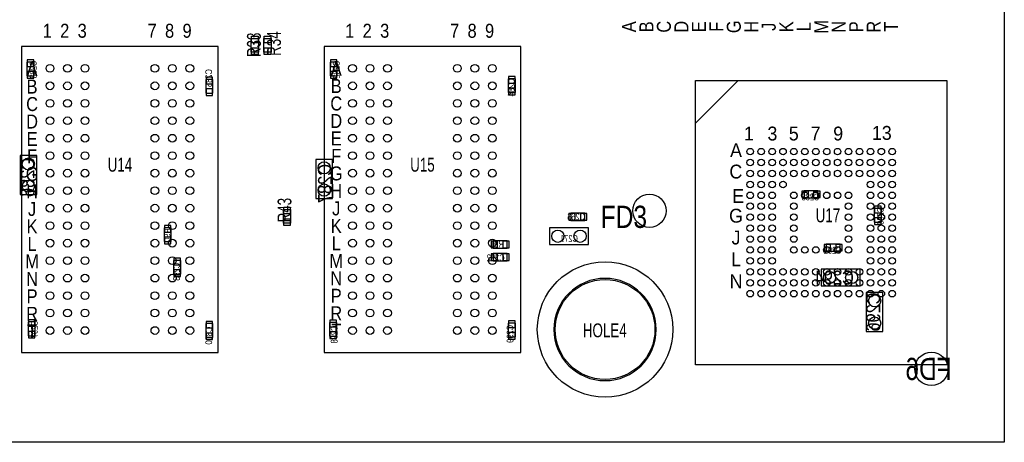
# Model space of a CAD drawing. Extents: x -75.3 to 6.7, y 91.5 to 147.4.
# Tile 6 of 11: x -38.4 to 6.7, y 91.5 to 110.8. Entities that reach past the tile are written whole.
import ezdxf
from ezdxf.enums import TextEntityAlignment as Align

# ---------------------------------------------------------------- set-up
doc = ezdxf.new("R2010")
doc.units = 0
for name, color, linetype in [('BG_OUTLINE', 1, 'CONTINUOUS'), ('PG_ASSEMBLY_BOTTOM', 2, 'CONTINUOUS'), ('PG_ASSEMBLY_TOP', 3, 'CONTINUOUS'), ('PIN_BOTTOM', 5, 'CONTINUOUS'), ('PIN_TOP', 4, 'CONTINUOUS'), ('RD_ASSEMBLY_BOTTOM', 6, 'CONTINUOUS'), ('RD_ASSEMBLY_TOP', 7, 'CONTINUOUS')]:
    doc.layers.add(name, color=color, linetype=linetype)

msp = doc.modelspace()

# ---------------------------------------------------------------- linework, layer by layer
at = {"layer": 'BG_OUTLINE'}
msp.add_lwpolyline([(-75.311, 91.51112), (-75.311, 139.799314), (-74.236072, 139.799314, 0.414214), (-73.511156, 140.52423, 0.414316), (-74.236072, 141.2494), (-75.311, 141.2494), (-75.311, 147.449286), (-32.811212, 147.449286), (-32.811212, 144.19707), (-32.811212, 143.841978, 0.414065), (-32.311086, 143.342106, 0.414065), (-31.81096, 143.841978), (-31.81096, 144.177004), (-31.81096, 147.449286), (6.688836, 147.449286), (6.688836, 146.345402), (6.688836, 141.2494), (5.613908, 141.2494, 0.414316), (4.888992, 140.52423, 0.414214), (5.613908, 139.799314), (6.68909, 139.799314), (6.68909, 91.51112)], format="xyb", close=True, dxfattribs=at)
at = {"layer": 'PG_ASSEMBLY_BOTTOM'}
for points in [[(-38.0365, 108.90377), (-38.0365, 108.27385), (-37.7063, 108.27385), (-37.7063, 108.90377)], [(-24.1681, 108.90377), (-24.1681, 108.27385), (-23.8379, 108.27385), (-23.8379, 108.90377)], [(-29.5275, 107.48645), (-29.5275, 108.11637), (-29.8577, 108.11637), (-29.8577, 107.48645)], [(-15.6845, 107.51185), (-15.6845, 108.14177), (-16.0147, 108.14177), (-16.0147, 107.51185)], [(-38.354, 104.62641), (-38.354, 102.84841), (-37.592, 102.84841), (-37.592, 104.62641)], [(-24.8158, 104.44861), (-24.8158, 102.67061), (-24.0538, 102.67061), (-24.0538, 104.44861)], [(-1.844802, 103.022146), (-2.474722, 103.022146), (-2.474722, 102.691946), (-1.844802, 102.691946)], [(-12.51204, 101.9937), (-13.14196, 101.9937), (-13.14196, 101.6635), (-12.51204, 101.6635)], [(0.731266, 102.209346), (0.731266, 101.579426), (1.061466, 101.579426), (1.061466, 102.209346)], [(-31.4325, 100.70084), (-31.4325, 101.33076), (-31.7627, 101.33076), (-31.7627, 100.70084)], [(-14.1224, 100.5586), (-12.3444, 100.5586), (-12.3444, 101.3206), (-14.1224, 101.3206)], [(-16.69796, 100.39731), (-16.06804, 100.39731), (-16.06804, 100.72751), (-16.69796, 100.72751)], [(-0.827786, 100.584508), (-1.457706, 100.584508), (-1.457706, 100.254308), (-0.827786, 100.254308)], [(-16.69796, 99.81311), (-16.06804, 99.81311), (-16.06804, 100.14331), (-16.69796, 100.14331)], [(-31.3309, 99.83216), (-31.3309, 99.20224), (-31.0007, 99.20224), (-31.0007, 99.83216)], [(0.08636, 99.43465), (-1.69164, 99.43465), (-1.69164, 98.67265), (0.08636, 98.67265)], [(1.13665, 96.58604), (1.13665, 98.36404), (0.37465, 98.36404), (0.37465, 96.58604)], [(-37.9857, 97.01657), (-37.9857, 96.38665), (-37.6555, 96.38665), (-37.6555, 97.01657)], [(-29.8577, 96.94037), (-29.8577, 96.31045), (-29.5275, 96.31045), (-29.5275, 96.94037)], [(-24.1935, 96.99117), (-24.1935, 96.36125), (-23.8633, 96.36125), (-23.8633, 96.99117)], [(-16.0147, 96.96577), (-16.0147, 96.33585), (-15.6845, 96.33585), (-15.6845, 96.96577)]]:
    msp.add_lwpolyline(points, close=True, dxfattribs=at)
at = {"layer": 'PG_ASSEMBLY_TOP'}
for points in [[(-27.7749, 109.36224), (-27.7749, 109.99216), (-27.4447, 109.99216), (-27.4447, 109.36224)], [(-27.1907, 109.36224), (-27.1907, 109.99216), (-26.8605, 109.99216), (-26.8605, 109.36224)], [(-38.281864, 95.624142), (-29.281882, 95.624142), (-29.281882, 109.624114), (-38.281864, 109.624114)], [(-24.438864, 95.624142), (-15.438882, 95.624142), (-15.438882, 109.624114), (-24.438864, 109.624114)], [(-7.439406, 106.110532), (-7.439406, 108.06176), (-5.488432, 108.06176)], [(4.061714, 108.06176), (4.061714, 95.061532), (-7.43839, 95.061532), (-7.43839, 108.06176)], [(-25.9715, 102.16896), (-25.9715, 101.53904), (-26.3017, 101.53904), (-26.3017, 102.16896)]]:
    msp.add_lwpolyline(points, close=True, dxfattribs=at)
msp.add_lwpolyline([(-9.242044, 96.6724, 1), (-13.922756, 96.6724, 1)], format="xyb", close=True, dxfattribs=at)
at = {"layer": 'PIN_BOTTOM'}
for points in [[(-37.721413, 109.005751), (-38.021387, 109.005751), (-38.021387, 108.705777), (-37.721413, 108.705777)], [(-23.853013, 109.005751), (-24.152987, 109.005751), (-24.152987, 108.705777), (-23.853013, 108.705777)], [(-37.721413, 108.471843), (-38.021387, 108.471843), (-38.021387, 108.171869), (-37.721413, 108.171869)], [(-29.842587, 107.918377), (-29.542613, 107.918377), (-29.542613, 108.218351), (-29.842587, 108.218351)], [(-23.853013, 108.471843), (-24.152987, 108.471843), (-24.152987, 108.171869), (-23.853013, 108.171869)], [(-15.999587, 107.943777), (-15.699613, 107.943777), (-15.699613, 108.243751), (-15.999587, 108.243751)], [(-15.999587, 107.409869), (-15.699613, 107.409869), (-15.699613, 107.709843), (-15.999587, 107.709843)], [(-29.842587, 107.384469), (-29.542613, 107.384469), (-29.542613, 107.684443), (-29.842587, 107.684443)], [(-2.276602, 102.706932), (-2.276602, 103.006906), (-2.576576, 103.006906), (-2.576576, 102.706932)], [(-1.742694, 102.706932), (-1.742694, 103.006906), (-2.042668, 103.006906), (-2.042668, 102.706932)], [(1.046353, 102.311327), (0.746379, 102.311327), (0.746379, 102.011353), (1.046353, 102.011353)], [(-12.94384, 101.678486), (-12.94384, 101.97846), (-13.243814, 101.97846), (-13.243814, 101.678486)], [(-12.409932, 101.678486), (-12.409932, 101.97846), (-12.709906, 101.97846), (-12.709906, 101.678486)], [(-31.747587, 101.132767), (-31.447613, 101.132767), (-31.447613, 101.432741), (-31.747587, 101.432741)], [(1.046353, 101.777419), (0.746379, 101.777419), (0.746379, 101.477445), (1.046353, 101.477445)], [(-31.747587, 100.598859), (-31.447613, 100.598859), (-31.447613, 100.898833), (-31.747587, 100.898833)], [(-16.799941, 100.712397), (-16.799941, 100.412423), (-16.499967, 100.412423), (-16.499967, 100.712397)], [(-16.266033, 100.712397), (-16.266033, 100.412423), (-15.966059, 100.412423), (-15.966059, 100.712397)], [(-1.259586, 100.269294), (-1.259586, 100.569268), (-1.55956, 100.569268), (-1.55956, 100.269294)], [(-0.725678, 100.269294), (-0.725678, 100.569268), (-1.025652, 100.569268), (-1.025652, 100.269294)], [(-16.799941, 100.128197), (-16.799941, 99.828223), (-16.499967, 99.828223), (-16.499967, 100.128197)], [(-16.266033, 100.128197), (-16.266033, 99.828223), (-15.966059, 99.828223), (-15.966059, 100.128197)], [(-31.015813, 99.934141), (-31.315787, 99.934141), (-31.315787, 99.634167), (-31.015813, 99.634167)], [(-31.015813, 99.400233), (-31.315787, 99.400233), (-31.315787, 99.100259), (-31.015813, 99.100259)], [(-37.670613, 97.118551), (-37.970587, 97.118551), (-37.970587, 96.818577), (-37.670613, 96.818577)], [(-29.542613, 97.042351), (-29.842587, 97.042351), (-29.842587, 96.742377), (-29.542613, 96.742377)], [(-23.878413, 97.093151), (-24.178387, 97.093151), (-24.178387, 96.793177), (-23.878413, 96.793177)], [(-15.699613, 97.067751), (-15.999587, 97.067751), (-15.999587, 96.767777), (-15.699613, 96.767777)], [(-37.670613, 96.584643), (-37.970587, 96.584643), (-37.970587, 96.284669), (-37.670613, 96.284669)], [(-29.542613, 96.508443), (-29.842587, 96.508443), (-29.842587, 96.208469), (-29.542613, 96.208469)], [(-23.878413, 96.559243), (-24.178387, 96.559243), (-24.178387, 96.259269), (-23.878413, 96.259269)], [(-15.699613, 96.533843), (-15.999587, 96.533843), (-15.999587, 96.233869), (-15.699613, 96.233869)]]:
    msp.add_lwpolyline(points, close=True, dxfattribs=at)
for centre, radius in [((-37.973, 104.24541), 0.2794), ((-24.4348, 104.06761), 0.2794), ((-37.973, 103.22941), 0.2794), ((-24.4348, 103.05161), 0.2794), ((-13.7414, 100.9396), 0.2794), ((-12.7254, 100.9396), 0.2794), ((-11.5824, 96.6724), 3.0988), ((-1.31064, 99.05365), 0.2794), ((-0.29464, 99.05365), 0.2794), ((0.75565, 97.98304), 0.2794), ((0.75565, 96.96704), 0.2794), ((3.3528, 94.869), 0.762)]:
    msp.add_circle(centre, radius, dxfattribs=at)
at = {"layer": 'PIN_TOP'}
for points in [[(-27.459813, 109.794167), (-27.759787, 109.794167), (-27.759787, 110.094141), (-27.459813, 110.094141)], [(-26.875613, 109.794167), (-27.175587, 109.794167), (-27.175587, 110.094141), (-26.875613, 110.094141)], [(-27.459813, 109.260259), (-27.759787, 109.260259), (-27.759787, 109.560233), (-27.459813, 109.560233)], [(-26.875613, 109.260259), (-27.175587, 109.260259), (-27.175587, 109.560233), (-26.875613, 109.560233)], [(-26.286587, 102.270941), (-25.986613, 102.270941), (-25.986613, 101.970967), (-26.286587, 101.970967)], [(-26.286587, 101.737033), (-25.986613, 101.737033), (-25.986613, 101.437059), (-26.286587, 101.437059)]]:
    msp.add_lwpolyline(points, close=True, dxfattribs=at)
for centre, radius in [((-36.981892, 108.624116), 0.1778), ((-36.182046, 108.624116), 0.1778), ((-35.381946, 108.624116), 0.1778), ((-32.182054, 108.624116), 0.1778), ((-31.381954, 108.624116), 0.1778), ((-30.582108, 108.624116), 0.1778), ((-23.138892, 108.624116), 0.1778), ((-22.339046, 108.624116), 0.1778), ((-21.538946, 108.624116), 0.1778), ((-18.339054, 108.624116), 0.1778), ((-17.538954, 108.624116), 0.1778), ((-16.739108, 108.624116), 0.1778), ((-36.981892, 107.824016), 0.1778), ((-36.182046, 107.824016), 0.1778), ((-35.381946, 107.824016), 0.1778), ((-32.182054, 107.824016), 0.1778), ((-31.381954, 107.824016), 0.1778), ((-30.582108, 107.824016), 0.1778), ((-23.138892, 107.824016), 0.1778), ((-22.339046, 107.824016), 0.1778), ((-21.538946, 107.824016), 0.1778), ((-18.339054, 107.824016), 0.1778), ((-17.538954, 107.824016), 0.1778), ((-16.739108, 107.824016), 0.1778), ((-36.981892, 107.02417), 0.1778), ((-36.182046, 107.02417), 0.1778), ((-35.381946, 107.02417), 0.1778), ((-32.182054, 107.02417), 0.1778), ((-31.381954, 107.02417), 0.1778), ((-30.582108, 107.02417), 0.1778), ((-23.138892, 107.02417), 0.1778), ((-22.339046, 107.02417), 0.1778), ((-21.538946, 107.02417), 0.1778), ((-18.339054, 107.02417), 0.1778), ((-17.538954, 107.02417), 0.1778), ((-16.739108, 107.02417), 0.1778), ((-36.981892, 106.22407), 0.1778), ((-36.182046, 106.22407), 0.1778), ((-35.381946, 106.22407), 0.1778), ((-32.182054, 106.22407), 0.1778), ((-31.381954, 106.22407), 0.1778), ((-30.582108, 106.22407), 0.1778), ((-23.138892, 106.22407), 0.1778), ((-22.339046, 106.22407), 0.1778), ((-21.538946, 106.22407), 0.1778), ((-18.339054, 106.22407), 0.1778), ((-17.538954, 106.22407), 0.1778), ((-16.739108, 106.22407), 0.1778), ((-36.981892, 105.424224), 0.1778), ((-36.182046, 105.424224), 0.1778), ((-35.381946, 105.424224), 0.1778), ((-32.182054, 105.424224), 0.1778), ((-31.381954, 105.424224), 0.1778), ((-30.582108, 105.424224), 0.1778), ((-23.138892, 105.424224), 0.1778), ((-22.339046, 105.424224), 0.1778), ((-21.538946, 105.424224), 0.1778), ((-18.339054, 105.424224), 0.1778), ((-17.538954, 105.424224), 0.1778), ((-16.739108, 105.424224), 0.1778), ((-36.981892, 104.624124), 0.1778), ((-36.182046, 104.624124), 0.1778), ((-35.381946, 104.624124), 0.1778), ((-32.182054, 104.624124), 0.1778), ((-31.381954, 104.624124), 0.1778), ((-30.582108, 104.624124), 0.1778), ((-23.138892, 104.624124), 0.1778), ((-22.339046, 104.624124), 0.1778), ((-21.538946, 104.624124), 0.1778), ((-18.339054, 104.624124), 0.1778), ((-17.538954, 104.624124), 0.1778), ((-16.739108, 104.624124), 0.1778), ((-4.938268, 104.811576), 0.149987), ((-4.438396, 104.811576), 0.149987), ((-3.93827, 104.811576), 0.149987), ((-3.438398, 104.811576), 0.149987), ((-2.938272, 104.811576), 0.149987), ((-2.4384, 104.811576), 0.149987), ((-1.938274, 104.811576), 0.149987), ((-1.438402, 104.811576), 0.149987), ((-0.938276, 104.811576), 0.149987), ((-0.438404, 104.811576), 0.149987), ((0.061722, 104.811576), 0.149987), ((0.561594, 104.811576), 0.149987), ((1.06172, 104.811576), 0.149987), ((1.561592, 104.811576), 0.149987), ((-4.938268, 104.311704), 0.149987), ((-4.438396, 104.311704), 0.149987), ((-3.93827, 104.311704), 0.149987), ((-3.438398, 104.311704), 0.149987), ((-2.938272, 104.311704), 0.149987), ((-2.4384, 104.311704), 0.149987), ((-1.938274, 104.311704), 0.149987), ((-1.438402, 104.311704), 0.149987), ((-0.938276, 104.311704), 0.149987), ((-0.438404, 104.311704), 0.149987), ((0.061722, 104.311704), 0.149987), ((0.561594, 104.311704), 0.149987), ((1.06172, 104.311704), 0.149987), ((1.561592, 104.311704), 0.149987), ((-36.981892, 103.824024), 0.1778), ((-36.182046, 103.824024), 0.1778), ((-35.381946, 103.824024), 0.1778), ((-32.182054, 103.824024), 0.1778), ((-31.381954, 103.824024), 0.1778), ((-30.582108, 103.824024), 0.1778), ((-23.138892, 103.824024), 0.1778), ((-22.339046, 103.824024), 0.1778), ((-21.538946, 103.824024), 0.1778), ((-18.339054, 103.824024), 0.1778), ((-17.538954, 103.824024), 0.1778), ((-16.739108, 103.824024), 0.1778), ((-4.938268, 103.811578), 0.149987), ((-4.438396, 103.811578), 0.149987), ((-3.93827, 103.811578), 0.149987), ((-3.438398, 103.811578), 0.149987), ((-2.938272, 103.811578), 0.149987), ((-2.4384, 103.811578), 0.149987), ((-1.938274, 103.811578), 0.149987), ((-1.438402, 103.811578), 0.149987), ((-0.938276, 103.811578), 0.149987), ((-0.438404, 103.811578), 0.149987), ((0.061722, 103.811578), 0.149987), ((0.561594, 103.811578), 0.149987), ((1.06172, 103.811578), 0.149987), ((1.561592, 103.811578), 0.149987), ((-36.981892, 103.024178), 0.1778), ((-36.182046, 103.024178), 0.1778), ((-35.381946, 103.024178), 0.1778), ((-32.182054, 103.024178), 0.1778), ((-31.381954, 103.024178), 0.1778), ((-30.582108, 103.024178), 0.1778), ((-23.138892, 103.024178), 0.1778), ((-22.339046, 103.024178), 0.1778), ((-21.538946, 103.024178), 0.1778), ((-18.339054, 103.024178), 0.1778), ((-17.538954, 103.024178), 0.1778), ((-16.739108, 103.024178), 0.1778), ((-4.938268, 103.311706), 0.149987), ((-4.438396, 103.311706), 0.149987), ((-3.93827, 103.311706), 0.149987), ((-3.438398, 103.311706), 0.149987), ((0.561594, 103.311706), 0.149987), ((1.06172, 103.311706), 0.149987), ((1.561592, 103.311706), 0.149987), ((-9.5504, 102.108), 0.762), ((-4.938268, 102.81158), 0.149987), ((-4.438396, 102.81158), 0.149987), ((-3.93827, 102.81158), 0.149987), ((-2.938272, 102.81158), 0.149987), ((-2.4384, 102.81158), 0.149987), ((-1.938274, 102.81158), 0.149987), ((-1.438402, 102.81158), 0.149987), ((-0.938276, 102.81158), 0.149987), ((-0.438404, 102.81158), 0.149987), ((0.561594, 102.81158), 0.149987), ((1.06172, 102.81158), 0.149987), ((1.561592, 102.81158), 0.149987), ((-36.981892, 102.224078), 0.1778), ((-36.182046, 102.224078), 0.1778), ((-35.381946, 102.224078), 0.1778), ((-32.182054, 102.224078), 0.1778), ((-31.381954, 102.224078), 0.1778), ((-30.582108, 102.224078), 0.1778), ((-23.138892, 102.224078), 0.1778), ((-22.339046, 102.224078), 0.1778), ((-21.538946, 102.224078), 0.1778), ((-18.339054, 102.224078), 0.1778), ((-17.538954, 102.224078), 0.1778), ((-16.739108, 102.224078), 0.1778), ((-4.938268, 102.311708), 0.149987), ((-4.438396, 102.311708), 0.149987), ((-3.93827, 102.311708), 0.149987), ((-2.938272, 102.311708), 0.149987), ((-0.438404, 102.311708), 0.149987), ((0.561594, 102.311708), 0.149987), ((1.06172, 102.311708), 0.149987), ((1.561592, 102.311708), 0.149987), ((-4.938268, 101.811582), 0.149987), ((-4.438396, 101.811582), 0.149987), ((-3.93827, 101.811582), 0.149987), ((-2.938272, 101.811582), 0.149987), ((-0.438404, 101.811582), 0.149987), ((0.561594, 101.811582), 0.149987), ((1.06172, 101.811582), 0.149987), ((1.561592, 101.811582), 0.149987), ((-36.981892, 101.424232), 0.1778), ((-36.182046, 101.424232), 0.1778), ((-35.381946, 101.424232), 0.1778), ((-32.182054, 101.424232), 0.1778), ((-31.381954, 101.424232), 0.1778), ((-30.582108, 101.424232), 0.1778), ((-23.138892, 101.424232), 0.1778), ((-22.339046, 101.424232), 0.1778), ((-21.538946, 101.424232), 0.1778), ((-18.339054, 101.424232), 0.1778), ((-17.538954, 101.424232), 0.1778), ((-16.739108, 101.424232), 0.1778), ((-4.938268, 101.31171), 0.149987), ((-4.438396, 101.31171), 0.149987), ((-3.93827, 101.31171), 0.149987), ((-2.938272, 101.31171), 0.149987), ((-0.438404, 101.31171), 0.149987), ((0.561594, 101.31171), 0.149987), ((1.06172, 101.31171), 0.149987), ((1.561592, 101.31171), 0.149987), ((-4.938268, 100.811584), 0.149987), ((-4.438396, 100.811584), 0.149987), ((-3.93827, 100.811584), 0.149987), ((-2.938272, 100.811584), 0.149987), ((-0.438404, 100.811584), 0.149987), ((0.561594, 100.811584), 0.149987), ((1.06172, 100.811584), 0.149987), ((1.561592, 100.811584), 0.149987), ((-36.981892, 100.624132), 0.1778), ((-36.182046, 100.624132), 0.1778), ((-35.381946, 100.624132), 0.1778), ((-32.182054, 100.624132), 0.1778), ((-31.381954, 100.624132), 0.1778), ((-30.582108, 100.624132), 0.1778), ((-23.138892, 100.624132), 0.1778), ((-22.339046, 100.624132), 0.1778), ((-21.538946, 100.624132), 0.1778), ((-18.339054, 100.624132), 0.1778), ((-17.538954, 100.624132), 0.1778), ((-16.739108, 100.624132), 0.1778), ((-4.938268, 100.311712), 0.149987), ((-4.438396, 100.311712), 0.149987), ((-3.93827, 100.311712), 0.149987), ((-2.938272, 100.311712), 0.149987), ((-2.4384, 100.311712), 0.149987), ((-1.938274, 100.311712), 0.149987), ((-1.438402, 100.311712), 0.149987), ((-0.938276, 100.311712), 0.149987), ((-0.438404, 100.311712), 0.149987), ((0.561594, 100.311712), 0.149987), ((1.06172, 100.311712), 0.149987), ((1.561592, 100.311712), 0.149987), ((-36.981892, 99.824032), 0.1778), ((-36.182046, 99.824032), 0.1778), ((-35.381946, 99.824032), 0.1778), ((-32.182054, 99.824032), 0.1778), ((-31.381954, 99.824032), 0.1778), ((-30.582108, 99.824032), 0.1778), ((-23.138892, 99.824032), 0.1778), ((-22.339046, 99.824032), 0.1778), ((-21.538946, 99.824032), 0.1778), ((-18.339054, 99.824032), 0.1778), ((-17.538954, 99.824032), 0.1778), ((-16.739108, 99.824032), 0.1778), ((-4.938268, 99.811586), 0.149987), ((-4.438396, 99.811586), 0.149987), ((-3.93827, 99.811586), 0.149987), ((0.561594, 99.811586), 0.149987), ((1.06172, 99.811586), 0.149987), ((1.561592, 99.811586), 0.149987), ((-36.981892, 99.024186), 0.1778), ((-36.182046, 99.024186), 0.1778), ((-35.381946, 99.024186), 0.1778), ((-32.182054, 99.024186), 0.1778), ((-31.381954, 99.024186), 0.1778), ((-30.582108, 99.024186), 0.1778), ((-23.138892, 99.024186), 0.1778), ((-22.339046, 99.024186), 0.1778), ((-21.538946, 99.024186), 0.1778), ((-18.339054, 99.024186), 0.1778), ((-17.538954, 99.024186), 0.1778), ((-16.739108, 99.024186), 0.1778), ((-4.938268, 99.311714), 0.149987), ((-4.438396, 99.311714), 0.149987), ((-3.93827, 99.311714), 0.149987), ((-3.438398, 99.311714), 0.149987), ((-2.938272, 99.311714), 0.149987), ((-2.4384, 99.311714), 0.149987), ((-1.938274, 99.311714), 0.149987), ((-1.438402, 99.311714), 0.149987), ((-0.938276, 99.311714), 0.149987), ((-0.438404, 99.311714), 0.149987), ((0.061722, 99.311714), 0.149987), ((0.561594, 99.311714), 0.149987), ((1.06172, 99.311714), 0.149987), ((1.561592, 99.311714), 0.149987), ((-11.5824, 96.6724), 2.286), ((-4.938268, 98.811588), 0.149987), ((-4.438396, 98.811588), 0.149987), ((-3.93827, 98.811588), 0.149987), ((-3.438398, 98.811588), 0.149987), ((-2.938272, 98.811588), 0.149987), ((-2.4384, 98.811588), 0.149987), ((-1.938274, 98.811588), 0.149987), ((-1.438402, 98.811588), 0.149987), ((-0.938276, 98.811588), 0.149987), ((-0.438404, 98.811588), 0.149987), ((0.061722, 98.811588), 0.149987), ((0.561594, 98.811588), 0.149987), ((1.06172, 98.811588), 0.149987), ((1.561592, 98.811588), 0.149987), ((-36.981892, 98.224086), 0.1778), ((-36.182046, 98.224086), 0.1778), ((-35.381946, 98.224086), 0.1778), ((-32.182054, 98.224086), 0.1778), ((-31.381954, 98.224086), 0.1778), ((-30.582108, 98.224086), 0.1778), ((-23.138892, 98.224086), 0.1778), ((-22.339046, 98.224086), 0.1778), ((-21.538946, 98.224086), 0.1778), ((-18.339054, 98.224086), 0.1778), ((-17.538954, 98.224086), 0.1778), ((-16.739108, 98.224086), 0.1778), ((-4.938268, 98.311716), 0.149987), ((-4.438396, 98.311716), 0.149987), ((-3.93827, 98.311716), 0.149987), ((-3.438398, 98.311716), 0.149987), ((-2.938272, 98.311716), 0.149987), ((-2.4384, 98.311716), 0.149987), ((-1.938274, 98.311716), 0.149987), ((-1.438402, 98.311716), 0.149987), ((-0.938276, 98.311716), 0.149987), ((-0.438404, 98.311716), 0.149987), ((0.061722, 98.311716), 0.149987), ((0.561594, 98.311716), 0.149987), ((1.06172, 98.311716), 0.149987), ((1.561592, 98.311716), 0.149987), ((-36.981892, 97.42424), 0.1778), ((-36.182046, 97.42424), 0.1778), ((-35.381946, 97.42424), 0.1778), ((-32.182054, 97.42424), 0.1778), ((-31.381954, 97.42424), 0.1778), ((-30.582108, 97.42424), 0.1778), ((-23.138892, 97.42424), 0.1778), ((-22.339046, 97.42424), 0.1778), ((-21.538946, 97.42424), 0.1778), ((-18.339054, 97.42424), 0.1778), ((-17.538954, 97.42424), 0.1778), ((-16.739108, 97.42424), 0.1778), ((-36.981892, 96.62414), 0.1778), ((-36.182046, 96.62414), 0.1778), ((-35.381946, 96.62414), 0.1778), ((-32.182054, 96.62414), 0.1778), ((-31.381954, 96.62414), 0.1778), ((-30.582108, 96.62414), 0.1778), ((-23.138892, 96.62414), 0.1778), ((-22.339046, 96.62414), 0.1778), ((-21.538946, 96.62414), 0.1778), ((-18.339054, 96.62414), 0.1778), ((-17.538954, 96.62414), 0.1778), ((-16.739108, 96.62414), 0.1778)]:
    msp.add_circle(centre, radius, dxfattribs=at)

# ---------------------------------------------------------------- texts
at = {"layer": 'PG_ASSEMBLY_TOP'}
for s, height, width, p in [('1', 0.64008, 0.875, (-37.108892, 110.021116)), ('2', 0.64008, 0.875, (-36.309046, 110.021116)), ('3', 0.64008, 0.875, (-35.508946, 110.021116)), ('7', 0.64008, 0.875, (-32.309054, 110.021116)), ('8', 0.64008, 0.875, (-31.508954, 110.021116)), ('9', 0.64008, 0.875, (-30.709108, 110.021116)), ('1', 0.64008, 0.875, (-23.265892, 110.021116)), ('2', 0.64008, 0.875, (-22.466046, 110.021116)), ('3', 0.64008, 0.875, (-21.665946, 110.021116)), ('7', 0.64008, 0.875, (-18.466054, 110.021116)), ('8', 0.64008, 0.875, (-17.665954, 110.021116)), ('9', 0.64008, 0.875, (-16.866108, 110.021116)), ('A', 0.64008, 0.875, (-37.80282, 108.268516)), ('A', 0.64008, 0.875, (-23.88362, 108.293916)), ('B', 0.64008, 0.875, (-37.80282, 107.468416)), ('B', 0.64008, 0.875, (-23.88362, 107.493816)), ('C', 0.64008, 0.875, (-37.80282, 106.66857)), ('C', 0.64008, 0.875, (-23.88362, 106.69397)), ('D', 0.64008, 0.875, (-37.80282, 105.86847)), ('D', 0.64008, 0.875, (-23.88362, 105.89387)), ('1', 0.635, 0.96, (-4.996434, 105.322624)), ('3', 0.635, 0.96, (-3.9243, 105.320592)), ('5', 0.635, 0.96, (-2.9464, 105.320592)), ('7', 0.635, 0.96, (-1.94945, 105.320592)), ('9', 0.635, 0.96, (-0.912368, 105.320592)), ('13', 0.635, 0.96, (1.082548, 105.350564)), ('E', 0.64008, 0.875, (-37.80282, 105.068624)), ('E', 0.64008, 0.875, (-23.88362, 105.094024)), ('A', 0.635, 0.96, (-5.588254, 104.56164)), ('F', 0.64008, 0.875, (-37.80282, 104.268524)), ('F', 0.64008, 0.875, (-23.88362, 104.293924)), ('G', 0.64008, 0.875, (-37.80282, 103.468424)), ('G', 0.64008, 0.875, (-23.88362, 103.493824)), ('C', 0.635, 0.96, (-5.598414, 103.580692)), ('H', 0.64008, 0.875, (-37.80282, 102.668578)), ('H', 0.64008, 0.875, (-23.88362, 102.693978)), ('E', 0.635, 0.96, (-5.488432, 102.461568)), ('J', 0.64008, 0.875, (-37.80282, 101.868478)), ('J', 0.64008, 0.875, (-23.88362, 101.893878)), ('G', 0.635, 0.96, (-5.588254, 101.561646)), ('K', 0.64008, 0.875, (-37.80282, 101.068632)), ('K', 0.64008, 0.875, (-23.88362, 101.094032)), ('L', 0.64008, 0.875, (-23.88362, 100.293932)), ('J', 0.635, 0.96, (-5.588254, 100.561648)), ('L', 0.64008, 0.875, (-37.80282, 100.268532)), ('M', 0.64008, 0.875, (-37.80282, 99.468432)), ('M', 0.64008, 0.875, (-23.88362, 99.493832)), ('L', 0.635, 0.96, (-5.588254, 99.56165)), ('N', 0.64008, 0.875, (-37.80282, 98.668586)), ('N', 0.64008, 0.875, (-23.88362, 98.693986)), ('N', 0.635, 0.96, (-5.588254, 98.561652)), ('P', 0.64008, 0.875, (-37.80282, 97.868486)), ('P', 0.64008, 0.875, (-23.88362, 97.893886)), ('R', 0.64008, 0.875, (-37.80282, 97.06864)), ('R', 0.64008, 0.875, (-23.88362, 97.09404)), ('T', 0.64008, 0.875, (-37.80282, 96.26854)), ('T', 0.64008, 0.875, (-23.88362, 96.29394))]:
    msp.add_text(s, height=height, dxfattribs=dict(at, width=width)).set_placement(p, align=Align.CENTER)
at = {"layer": 'PG_ASSEMBLY_TOP', "width": 0.875}
for s, p in [('A', (-10.169906, 110.524036)), ('B', (-9.369806, 110.524036)), ('C', (-8.56996, 110.524036)), ('D', (-7.76986, 110.524036)), ('E', (-6.970014, 110.524036)), ('F', (-6.169914, 110.524036)), ('G', (-5.369814, 110.524036)), ('H', (-4.569968, 110.524036)), ('J', (-3.769868, 110.524036)), ('K', (-2.970022, 110.524036)), ('L', (-2.169922, 110.524036)), ('M', (-1.369822, 110.524036)), ('N', (-0.569976, 110.524036)), ('P', (0.230124, 110.524036)), ('R', (1.02997, 110.524036)), ('T', (1.83007, 110.524036))]:
    msp.add_text(s, height=0.64008, rotation=90, dxfattribs=at).set_placement(p, align=Align.CENTER)
at = {"layer": 'RD_ASSEMBLY_BOTTOM', "text_generation_flag": 2}
for s, height, width, p in [('C283', 0.30988, 0.82623, (-37.596318, 108.568744)), ('C282', 0.30988, 0.82623, (-23.727918, 108.568744)), ('C285', 0.30988, 0.82623, (-29.5656, 108.1786)), ('C284', 0.30988, 0.82623, (-15.7226, 107.7468)), ('C286', 0.64008, 0.875, (-37.6936, 103.632)), ('C287', 0.64008, 0.875, (-24.0792, 103.3526)), ('C290', 0.30988, 0.82623, (1.171448, 101.87432)), ('R90', 0.30988, 0.82623, (-31.4706, 100.9904)), ('C293', 0.30988, 0.82623, (-31.0388, 99.314)), ('C296', 0.64008, 0.875, (1.00965, 97.47504)), ('C297', 0.30988, 0.82623, (-37.545518, 96.681544)), ('C300', 0.30988, 0.82623, (-29.5656, 96.393)), ('C298', 0.30988, 0.82623, (-23.8252, 96.4438)), ('C299', 0.30988, 0.82623, (-15.7734, 96.4692))]:
    msp.add_text(s, height=height, rotation=90, dxfattribs=dict(at, width=width)).set_placement(p, align=Align.CENTER)
for s, height, width, p in [('C288', 0.30988, 0.82623, (-2.179828, 102.581964)), ('C266', 0.30988, 0.82623, (-12.9032, 101.6762)), ('C271', 0.30988, 0.82623, (-13.2334, 100.6856)), ('R91', 0.30988, 0.82623, (-16.5354, 100.4316)), ('C292', 0.30988, 0.82623, (-16.5862, 99.7966)), ('C291', 0.30988, 0.82623, (-1.162812, 100.144326)), ('C294', 0.64008, 0.875, (-1.0922, 98.7298)), ('FD6', 1.016, 0.825, (3.2258, 94.361))]:
    msp.add_text(s, height=height, dxfattribs=dict(at, width=width)).set_placement(p, align=Align.CENTER)
at = {"layer": 'RD_ASSEMBLY_TOP', "width": 0.72}
for s, p in [('R33', (-27.334718, 109.697266)), ('R34', (-26.416, 109.7534)), ('R43', (-25.9334, 102.1334))]:
    msp.add_text(s, height=0.635, rotation=90, dxfattribs=at).set_placement(p, align=Align.CENTER)
at = {"layer": 'RD_ASSEMBLY_TOP'}
for s, height, width, p in [('U14', 0.635, 0.72, (-33.782, 103.894128)), ('U15', 0.635, 0.72, (-19.939, 103.894128)), ('FD3', 1.016, 0.825, (-10.7188, 101.3206)), ('U17', 0.635, 0.72, (-1.381252, 101.576632))]:
    msp.add_text(s, height=height, dxfattribs=dict(at, width=width)).set_placement(p, align=Align.CENTER)
at = {"layer": 'RD_ASSEMBLY_TOP', "width": 0.72}
msp.add_text('HOLE4', height=0.635, dxfattribs=at).set_placement((-12.5984, 96.3168))

doc.saveas('drawing.dxf')
